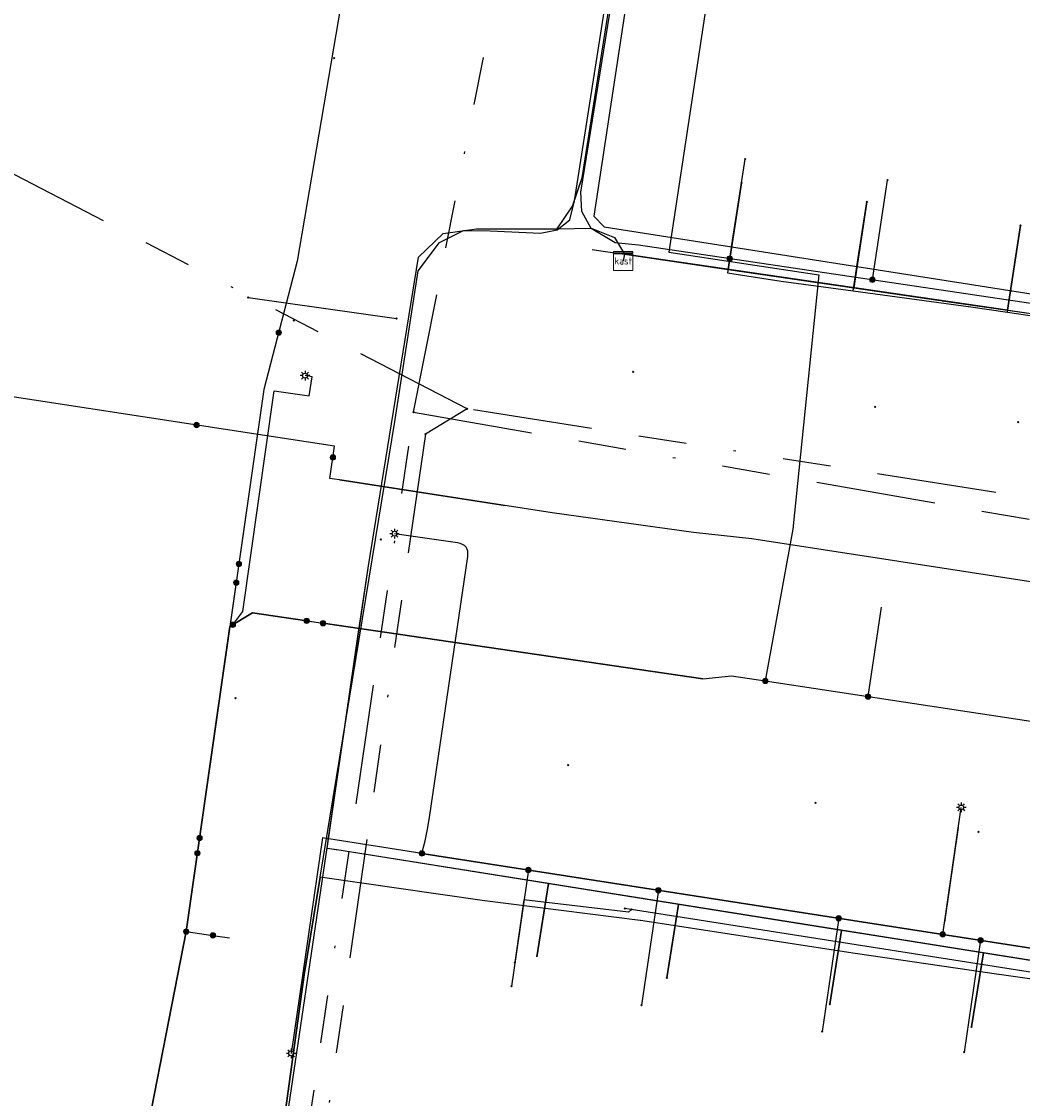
# Model space of a CAD drawing. Header units: metres. Extents: x 253430 to 254090, y 592748 to 593165.
# Tile 9 of 146: x 253537 to 253579, y 592788 to 592833. Entities that reach past the tile are written whole.
import ezdxf
from ezdxf.enums import TextEntityAlignment as Align
from ezdxf.lldxf.tags import DXFTag

# ---------------------------------------------------------------- set-up
doc = ezdxf.new("R2010")
doc.units = ezdxf.units.M
doc.linetypes.add('RI-OVERIG-SO', pattern=[17, 5, -2, 2, -2, 0, -2, 2, -2])
for name, color, linetype in [('B-WE-IE-MEUBILAIR-S', 7, 'Continuous'), ('B-WE-KL-DATA-G', 90, 'KL-DATA-SO'), ('B-WE-KL-DATA_DUCT-G', 90, 'Continuous'), ('B-WE-KL-DATA_HULPSTUK-S', 90, 'Continuous'), ('B-WE-KL-DATA_KABELBED-G', 90, 'Continuous'), ('B-WE-KL-DATA_MANTELBUIS-G', 90, 'Continuous'), ('B-WE-KL-ET_LS-G', 190, 'KL-LS-SO'), ('B-WE-KL-ET_LS_DUCT-G', 190, 'Continuous'), ('B-WE-KL-ET_LS_HULPSTUK-S', 190, 'Continuous'), ('B-WE-KL-ET_LS_KABELBED-G', 190, 'Continuous'), ('B-WE-KL-ET_LS_MANTELBUIS-G', 190, 'Continuous'), ('B-WE-KL-GAS_LD-G', 50, 'KL-GAS_LD-SO'), ('B-WE-KL-GAS_LD_HULPSTUK-S', 50, 'Continuous'), ('B-WE-KL-OVERIG_HULPSTUK-S', 8, 'Continuous'), ('B-WE-KL-WATER-G', 170, 'KL-WATER-SO'), ('B-WE-KL-WATER_HULPSTUK-S', 170, 'Continuous'), ('B-WE-RI-VRIJVERVAL-G', 210, 'RI-OVERIG-SO'), ('B-WE-RI-VRIJVERVAL_HULPSTUK-S', 210, 'Continuous')]:
    doc.layers.add(name, color=color, linetype=linetype)
doc.styles.add('NLCS-ISO', font='txt')
doc.styles.get("Standard").update_dxf_attribs({"font": 'simplex.shx'})
tags = doc.linetypes.add('KL-DATA-SO', pattern='A,4,-1,[101,NLCS.SHX,S=0.5,R=0,X=0,Y=0],-1,4,-1,["D",Standard,S=1,R=0,X=-0.25,Y=-0.5],-1.5', length=12.5).pattern_tags.tags
tags[18] = DXFTag(74, 10)
tags = doc.linetypes.add('KL-GAS_LD-SO', pattern='A,4,-1,[69,NLCS.SHX,S=0.5,R=0,X=0,Y=0],-1,4,-1,["L",Standard,S=1,R=0,X=0.25,Y=-0.5],-2', length=13).pattern_tags.tags
tags[18] = DXFTag(74, 10)
tags = doc.linetypes.add('KL-LS-SO', pattern='A,4,-1,[103,NLCS.SHX,S=0.75,R=0,X=0,Y=0],-1,4,-1,["L",Standard,S=1,R=0,X=0,Y=-0.5],-2', length=13).pattern_tags.tags
tags[18] = DXFTag(74, 10)
doc.linetypes.add('KL-WATER-SO', pattern='A,7,-0.5,[168,NLCS.SHX,S=0.75,R=0,X=0.75,Y=0],-2', length=9.5)

# ---------------------------------------------------------------- blocks, each defined once
blk = doc.blocks.new('SKL-WTB_HULP_OVERIG-SO')
at = {"color": 0, "linetype": 'ByBlock', "lineweight": 18}
for points in [[(-0.14, 0.14), (0.14, -0.14)], [(0.14, 0.14), (-0.14, -0.14)]]:
    blk.add_lwpolyline(points, dxfattribs=at)
at = {"color": 0, "linetype": 'ByBlock', "lineweight": 18, "style": 'NLCS-ISO', "flags": 1}
for tag, p in [('TYPE', (1.5, 0)), ('OMSCHRIJVING', (1.5, -3)), ('LABEL', (1.5, -1.5))]:
    blk.add_attdef(tag, p, '', height=1, dxfattribs=at)
blk = doc.blocks.new('SKL-WTB_HULP_KAST-SO')
at = {"color": 0, "linetype": 'ByBlock', "lineweight": 18}
for points in [[(-2, 2), (2, 2), (2, 1.68), (-2, 1.68)], [(-2, 1.52), (2, 1.52), (2, -2), (-2, -2)]]:
    blk.add_lwpolyline(points, close=True, dxfattribs=at)
at = {"color": 0, "linetype": 'ByBlock', "lineweight": 18, "style": 'NLCS-ISO'}
blk.add_text('kast', height=1.5, dxfattribs=at).set_placement((0, 0), align=Align.MIDDLE_CENTER)
at = {"color": 0, "linetype": 'ByBlock', "lineweight": 18, "style": 'NLCS-ISO', "flags": 1}
for tag, p in [('TYPE', (2.5, 0)), ('OMSCHRIJVING', (2.5, -3)), ('LABEL', (2.5, -1.5))]:
    blk.add_attdef(tag, p, '', height=1, dxfattribs=at)
blk = doc.blocks.new('SKL-WTB_HULP_MOF-SO')
at = {"linetype": 'ByBlock', "lineweight": 18}
h = blk.add_hatch(color=0, dxfattribs=at)
h.dxf.hatch_style = 1
h.paths.add_polyline_path([(-0.5625, 0, 1), (0.5625, 0, 1)])
at = {"color": 0, "linetype": 'ByBlock', "lineweight": 18}
blk.add_circle((0, 0), 0.5625, dxfattribs=at)
at = {"color": 0, "linetype": 'ByBlock', "lineweight": 18, "style": 'NLCS-ISO', "flags": 1}
for tag, p in [('TYPE', (1.5, 0)), ('OMSCHRIJVING', (1.5, -3)), ('LABEL', (1.5, -1.5))]:
    blk.add_attdef(tag, p, '', height=1, dxfattribs=at)
blk = doc.blocks.new('SIE-MEUBILAIR_PAAL_LICHTMAST-SO')
for points in [[(-0.62, 0), (-1, 0)], [(-0.71, 0.71), (-0.44, 0.44)], [(0, 1), (0, 0.62)], [(0.44, 0.44), (0.71, 0.71)], [(1, 0), (0.62, 0)], [(-0.71, -0.71), (-0.44, -0.44)], [(0, -0.62), (0, -1)], [(0.44, -0.44), (0.71, -0.71)]]:
    blk.add_lwpolyline(points)
blk.add_circle((0, 0), 0.5)
blk = doc.blocks.new('SRI-HULP_OVERIG-SO')
at = {"color": 0, "linetype": 'ByBlock', "lineweight": 18}
for points in [[(-0.14, 0.14), (0.14, -0.14)], [(0.14, 0.14), (-0.14, -0.14)]]:
    blk.add_lwpolyline(points, dxfattribs=at)
at = {"color": 0, "linetype": 'ByBlock', "lineweight": 18, "style": 'NLCS-ISO', "flags": 1}
for tag, p in [('TYPE', (1.5, 0)), ('OMSCHRIJVING', (1.5, -3)), ('LABEL', (1.5, -1.5))]:
    blk.add_attdef(tag, p, '', height=1, dxfattribs=at)

msp = doc.modelspace()

# ---------------------------------------------------------------- linework, layer by layer
at = {"layer": 'B-WE-KL-DATA-G'}
for points in [[(253554.024, 592822.826), (253554.908, 592824.012), (253555.916, 592824.514), (253557.032, 592824.496), (253559.125, 592824.397), (253559.827, 592824.542), (253560.356, 592824.955), (253560.558, 592825.749), (253564.106, 592848.372), (253567.786, 592871.833), (253567.243, 592872.716)], [(253554.024, 592822.826), (253554.908, 592824.012), (253555.916, 592824.514), (253557.032, 592824.496), (253559.125, 592824.397), (253559.827, 592824.542), (253560.356, 592824.955), (253560.558, 592825.749), (253564.106, 592848.372), (253567.786, 592871.833), (253567.243, 592872.716)], [(253567.529, 592826.505), (253566.975, 592822.887), (253562.636, 592823.522), (253562.587, 592823.24)], [(253567.517, 592826.507), (253566.942, 592822.742), (253569.193, 592822.398), (253572.201, 592821.992)], [(253567.517, 592826.507), (253566.942, 592822.742), (253569.193, 592822.398), (253572.201, 592821.992)], [(253572.769, 592825.703), (253572.221, 592822.12), (253562.636, 592823.522), (253562.587, 592823.24)], [(253572.201, 592821.992), (253572.769, 592825.703)], [(253572.201, 592821.992), (253572.769, 592825.703)], [(253558.973, 592794.167), (253559.466, 592797.232), (253550.626, 592798.642), (253550.213, 592798.701), (253551.499, 592807.556), (253551.943, 592810.507), (253554.037, 592823.397), (253555.067, 592824.381), (253556.454, 592824.577), (253559.824, 592824.579), (253561.251, 592824.608), (253562.227, 592824.215), (253562.636, 592823.522), (253562.587, 592823.24)], [(253564.404, 592793.295), (253564.897, 592796.366), (253550.626, 592798.642), (253550.213, 592798.701), (253551.499, 592807.556), (253551.943, 592810.507), (253554.037, 592823.397), (253555.067, 592824.381), (253556.454, 592824.577), (253559.824, 592824.579), (253561.251, 592824.608), (253562.227, 592824.215), (253562.636, 592823.522), (253562.587, 592823.24)], [(253571.216, 592792.2), (253571.711, 592795.28), (253550.626, 592798.642), (253550.213, 592798.701), (253551.499, 592807.556), (253551.943, 592810.507), (253554.037, 592823.397), (253555.067, 592824.381), (253556.454, 592824.577), (253559.824, 592824.579), (253561.251, 592824.608), (253562.227, 592824.215), (253562.636, 592823.522), (253562.587, 592823.24)], [(253601.628, 592787.314), (253602.129, 592790.431), (253601.399, 592790.545), (253595.471, 592791.49), (253550.626, 592798.642), (253550.213, 592798.701), (253551.499, 592807.556), (253551.943, 592810.507), (253554.037, 592823.397), (253555.067, 592824.381), (253556.454, 592824.577), (253559.824, 592824.579), (253561.251, 592824.608), (253562.227, 592824.215), (253562.636, 592823.522), (253562.587, 592823.24)], [(253595.406, 592788.314), (253595.905, 592791.421), (253550.626, 592798.642), (253550.213, 592798.701), (253551.499, 592807.556), (253551.943, 592810.507), (253554.037, 592823.397), (253555.067, 592824.381), (253556.454, 592824.577), (253559.824, 592824.579), (253561.251, 592824.608), (253562.227, 592824.215), (253562.636, 592823.522), (253562.587, 592823.24)], [(253589.976, 592789.186), (253590.473, 592792.287), (253550.626, 592798.642), (253550.213, 592798.701), (253551.499, 592807.556), (253551.943, 592810.507), (253554.037, 592823.397), (253555.067, 592824.381), (253556.454, 592824.577), (253559.824, 592824.579), (253561.251, 592824.608), (253562.227, 592824.215), (253562.636, 592823.522), (253562.587, 592823.24)], [(253577.14, 592791.249), (253577.636, 592794.335), (253550.626, 592798.642), (253550.213, 592798.701), (253551.499, 592807.556), (253551.943, 592810.507), (253554.037, 592823.397), (253555.067, 592824.381), (253556.454, 592824.577), (253559.824, 592824.579), (253561.251, 592824.608), (253562.227, 592824.215), (253562.636, 592823.522), (253562.587, 592823.24)], [(253579.194, 592824.72), (253578.652, 592821.178), (253562.636, 592823.522), (253562.587, 592823.24)], [(253578.64, 592821.1), (253579.194, 592824.72)], [(253578.64, 592821.1), (253579.194, 592824.72)], [(253610.922, 592819.846), (253610.907, 592819.747), (253611.905, 592816.362), (253590.506, 592819.513), (253582.191, 592820.66), (253562.636, 592823.522), (253562.587, 592823.24)], [(253604.991, 592820.754), (253604.486, 592817.455), (253590.506, 592819.513), (253582.191, 592820.66), (253562.636, 592823.522), (253562.587, 592823.24)], [(253598.169, 592821.793), (253597.651, 592818.461), (253590.506, 592819.513), (253582.191, 592820.66), (253562.636, 592823.522), (253562.587, 592823.24)], [(253592.735, 592822.637), (253592.208, 592819.263), (253590.506, 592819.513), (253582.191, 592820.66), (253562.636, 592823.522), (253562.587, 592823.24)], [(253545.344, 592764.979), (253546.123, 592770.654), (253549.252, 592793.427), (253549.921, 592797.5), (253553.062, 592816.62), (253554.024, 592822.826)], [(253545.344, 592764.979), (253546.123, 592770.654), (253549.252, 592793.427), (253549.921, 592797.5), (253553.062, 592816.62), (253554.024, 592822.826)], [(253572.201, 592821.992), (253577.006, 592821.343), (253577.021, 592821.34), (253578.64, 592821.1)], [(253572.201, 592821.992), (253577.006, 592821.343), (253577.021, 592821.34), (253578.64, 592821.1)], [(253578.64, 592821.1), (253582.783, 592820.484), (253582.798, 592820.481), (253592.18, 592819.082)], [(253578.64, 592821.1), (253582.783, 592820.484), (253582.798, 592820.481), (253592.18, 592819.082)], [(253556.7, 592796.532), (253549.921, 592797.5), (253549.252, 592793.427), (253546.123, 592770.654), (253545.344, 592764.979)], [(253556.7, 592796.532), (253549.921, 592797.5), (253549.252, 592793.427), (253546.123, 592770.654), (253545.344, 592764.979)], [(253563.292, 592795.691), (253556.7, 592796.532)], [(253563.292, 592795.691), (253556.7, 592796.532)], [(253572.281, 592794.31), (253563.307, 592795.689), (253563.292, 592795.691)], [(253572.281, 592794.31), (253563.307, 592795.689), (253563.292, 592795.691)], [(253578.287, 592793.435), (253572.281, 592794.31)], [(253578.287, 592793.435), (253572.281, 592794.31)], [(253587.636, 592792.092), (253578.303, 592793.433), (253578.287, 592793.435)], [(253587.636, 592792.092), (253578.303, 592793.433), (253578.287, 592793.435)]]:
    msp.add_lwpolyline(points, dxfattribs=at)
at = {"layer": 'B-WE-KL-DATA_DUCT-G'}
for points in [[(253545.214, 592764.984), (253550.176, 592798.443), (253551.943, 592810.507), (253554.037, 592823.397), (253555.067, 592824.381), (253556.454, 592824.577), (253559.824, 592824.579), (253560.47, 592825.533), (253560.874, 592826.718), (253567.973, 592871.738), (253566.448, 592873.107), (253565.766, 592873.588), (253530.087, 592879.03), (253515.454, 592881.179), (253508.73, 592882.172), (253507.292, 592882.526), (253506.063, 592883.003), (253505.866, 592883.654), (253507.109, 592892.108), (253508.302, 592899.823), (253508.554, 592901.05), (253509.389, 592909.486)], [(253562.742, 592823.507), (253578.652, 592821.178), (253592.208, 592819.263), (253618.672, 592815.366), (253619.268, 592814.728), (253625.401, 592813.845), (253632.308, 592812.845), (253637.855, 592811.993)]]:
    msp.add_lwpolyline(points, dxfattribs=at)
at = {"layer": 'B-WE-KL-DATA_KABELBED-G'}
for points in [[(253560.738, 592826.318), (253560.874, 592826.718), (253567.973, 592871.738), (253566.448, 592873.107), (253565.766, 592873.588)], [(253559.824, 592824.579), (253560.47, 592825.533), (253560.738, 592826.318)], [(253566.975, 592822.887), (253567.529, 592826.505)], [(253572.221, 592822.12), (253572.769, 592825.703)], [(253550.263, 592799.047), (253551.943, 592810.507), (253554.037, 592823.397), (253555.067, 592824.381), (253556.454, 592824.577), (253559.824, 592824.579)], [(253559.824, 592824.579), (253561.251, 592824.608), (253562.227, 592824.215), (253562.636, 592823.522)], [(253578.652, 592821.178), (253579.194, 592824.72)], [(253561.297, 592823.718), (253561.747, 592823.652)], [(253561.747, 592823.652), (253562.636, 592823.522)], [(253562.636, 592823.522), (253562.587, 592823.24)], [(253562.636, 592823.522), (253562.742, 592823.507)], [(253562.742, 592823.507), (253566.975, 592822.887)], [(253566.975, 592822.887), (253572.221, 592822.12)], [(253572.221, 592822.12), (253575.837, 592821.59)], [(253575.917, 592821.579), (253578.652, 592821.178)], [(253578.652, 592821.178), (253592.208, 592819.263)], [(253544.777, 592816.385), (253524.514, 592819.489)], [(253610.028, 592805.284), (253607.794, 592805.493), (253567.969, 592811.636), (253565.527, 592811.892), (253559.615, 592812.715), (253550.928, 592814.067), (253550.334, 592814.154), (253550.527, 592815.504), (253544.777, 592816.385)], [(253550.733, 592814.095), (253550.928, 592814.067), (253557.65, 592813.02)], [(253550.176, 592798.443), (253550.213, 592798.701)], [(253550.213, 592798.701), (253550.263, 592799.047)], [(253550.594, 592798.647), (253550.213, 592798.701)], [(253545.214, 592764.984), (253550.176, 592798.443)], [(253550.626, 592798.642), (253550.594, 592798.647)], [(253559.466, 592797.232), (253550.626, 592798.642)], [(253559.466, 592797.232), (253558.973, 592794.167)], [(253564.897, 592796.366), (253559.466, 592797.232)], [(253564.897, 592796.366), (253564.404, 592793.295)], [(253571.711, 592795.28), (253564.897, 592796.366)], [(253571.711, 592795.28), (253571.216, 592792.2)], [(253577.636, 592794.335), (253571.711, 592795.28)], [(253577.636, 592794.335), (253577.14, 592791.249)], [(253590.473, 592792.287), (253577.636, 592794.335)]]:
    msp.add_lwpolyline(points, dxfattribs=at)
at = {"layer": 'B-WE-KL-DATA_MANTELBUIS-G'}
msp.add_lwpolyline([(253550.733, 592814.095), (253550.928, 592814.067), (253557.65, 592813.02)], dxfattribs=at)
at = {"layer": 'B-WE-KL-ET_LS-G'}
for points in [[(253617.741, 592815.796), (253563.233, 592823.906), (253562.249, 592824), (253561.248, 592824.592), (253560.861, 592825.31), (253560.82, 592826.107), (253568.053, 592870.825), (253568.453, 592871.81), (253569.181, 592872.643), (253569.784, 592872.779), (253622.69, 592864.797)], [(253617.741, 592815.796), (253563.233, 592823.906), (253562.249, 592824), (253561.248, 592824.592), (253560.861, 592825.31), (253560.82, 592826.107), (253568.053, 592870.825), (253568.453, 592871.81), (253569.181, 592872.643), (253569.784, 592872.779), (253622.69, 592864.797)], [(253617.741, 592815.796), (253563.233, 592823.906), (253562.249, 592824), (253561.248, 592824.592), (253560.861, 592825.31), (253560.82, 592826.107), (253568.053, 592870.825), (253568.11, 592871.628), (253567.995, 592872.118), (253567.325, 592872.505)], [(253570.656, 592864.251), (253564.489, 592823.603), (253570.755, 592822.654), (253569.677, 592812.037), (253568.525, 592805.697)], [(253551.079, 592835.657), (253548.969, 592823.226), (253547.575, 592817.875), (253544.325, 592795.23), (253542.02, 592783.478), (253541.188, 592776.292), (253540.716, 592773.441), (253541.899, 592772.214), (253541.748, 592771.022), (253541.43, 592769.263), (253540.95, 592765.878), (253540.844, 592765.151)], [(253567.04, 592823.34), (253567.682, 592827.493)], [(253573.003, 592822.453), (253573.629, 592826.61)], [(253546.278, 592808.046), (253546.694, 592808.598), (253547.999, 592817.815), (253549.459, 592817.605), (253549.587, 592818.406), (253549.291, 592818.449)], [(253554.176, 592798.492), (253554.305, 592799.015), (253554.413, 592799.503), (253554.497, 592799.996), (253556.088, 592810.896), (253556.097, 592811.013), (253556.089, 592811.117), (253556.063, 592811.208), (253556.019, 592811.285), (253555.957, 592811.35), (253555.878, 592811.401), (253555.781, 592811.438), (253555.666, 592811.463), (253553.032, 592811.847)], [(253572.819, 592805.046), (253573.387, 592808.783)], [(253549.36, 592808.208), (253547.09, 592808.541), (253546.153, 592807.97), (253544.325, 592795.23), (253542.02, 592783.478), (253541.188, 592776.292), (253540.716, 592773.441), (253541.899, 592772.214), (253541.748, 592771.022), (253541.43, 592769.263)], [(253540.844, 592765.151), (253540.95, 592765.878), (253541.43, 592769.263), (253541.748, 592771.022), (253541.899, 592772.214), (253540.716, 592773.441), (253541.188, 592776.292), (253542.02, 592783.478), (253544.325, 592795.23), (253546.153, 592807.97), (253547.09, 592808.541), (253550.043, 592808.108)], [(253550.043, 592808.108), (253565.91, 592805.781), (253567.113, 592805.911), (253568.525, 592805.697)], [(253568.525, 592805.697), (253610.997, 592799.256), (253612.443, 592798.485)], [(253575.94, 592795.109), (253576.713, 592800.415)], [(253554.176, 592798.492), (253550.025, 592799.137), (253548.712, 592790.142)], [(253636.349, 592786.205), (253635.976, 592786.292), (253635.655, 592786.266), (253635.363, 592786.204), (253634.541, 592786.002), (253554.176, 592798.492)], [(253554.176, 592798.492), (253634.541, 592786.002), (253635.363, 592786.204), (253635.99, 592786.726), (253635.89, 592787.439), (253632.782, 592791.023), (253631.908, 592791.41), (253631.184, 592791.558), (253629.784, 592790.989), (253629.748, 592790.963)], [(253558.623, 592797.801), (253557.914, 592792.945)], [(253564.057, 592796.957), (253563.356, 592792.153)], [(253571.592, 592795.785), (253570.903, 592791.054)], [(253544.325, 592795.23), (253545.443, 592795.07)], [(253545.443, 592795.07), (253546.132, 592794.971)], [(253577.522, 592794.863), (253576.841, 592790.189)]]:
    msp.add_lwpolyline(points, dxfattribs=at)
at = {"layer": 'B-WE-KL-ET_LS_DUCT-G'}
msp.add_lwpolyline([(253565.91, 592805.781), (253550.043, 592808.108)], dxfattribs=at)
at = {"layer": 'B-WE-KL-ET_LS_KABELBED-G'}
for points in [[(253618.702, 592810.512), (253618.916, 592811.997), (253619.139, 592813.272), (253619.097, 592814.167), (253618.686, 592814.902), (253618.194, 592815.541), (253617.741, 592815.796), (253563.233, 592823.906), (253562.249, 592824), (253561.248, 592824.592), (253560.861, 592825.31), (253560.82, 592826.107), (253568.053, 592870.825)], [(253570.656, 592864.251), (253564.489, 592823.603), (253570.755, 592822.654), (253569.677, 592812.037), (253568.525, 592805.697)], [(253551.079, 592835.657), (253548.969, 592823.226), (253547.575, 592817.875), (253546.153, 592807.97)], [(253546.153, 592807.97), (253547.09, 592808.541), (253549.36, 592808.208)], [(253549.36, 592808.208), (253550.043, 592808.108)], [(253546.153, 592807.97), (253544.325, 592795.23), (253542.02, 592783.478), (253541.188, 592776.292), (253540.716, 592773.441), (253541.899, 592772.214), (253541.748, 592771.022), (253541.43, 592769.263)], [(253550.043, 592808.108), (253565.91, 592805.781)], [(253565.91, 592805.781), (253567.113, 592805.911), (253568.525, 592805.697)], [(253568.525, 592805.697), (253610.997, 592799.256), (253612.443, 592798.485)], [(253554.176, 592798.492), (253550.025, 592799.137), (253548.712, 592790.142)], [(253554.176, 592798.492), (253634.541, 592786.002), (253635.363, 592786.204)]]:
    msp.add_lwpolyline(points, dxfattribs=at)
at = {"layer": 'B-WE-KL-ET_LS_MANTELBUIS-G'}
for points in [[(253565.91, 592805.781), (253550.043, 592808.108)], [(253576.591, 592799.58), (253576.015, 592795.622)]]:
    msp.add_lwpolyline(points, dxfattribs=at)
at = {"layer": 'B-WE-KL-GAS_LD-G'}
msp.add_lwpolyline([(253546.915, 592821.719), (253553.114, 592820.834)], dxfattribs=at)
at = {"layer": 'B-WE-KL-WATER-G'}
for points in [[(253564.93, 592848.595), (253561.358, 592825.117), (253561.795, 592824.662), (253585.397, 592820.96)], [(253567.119, 592823.827), (253567.529, 592826.505)], [(253572.356, 592823.005), (253572.769, 592825.703)], [(253578.778, 592821.998), (253579.194, 592824.72)], [(253562.928, 592796.147), (253562.805, 592796.043), (253558.44, 592796.558), (253558.058, 592793.935)], [(253587.494, 592792.297), (253562.658, 592796.189)], [(253564.814, 592795.851), (253564.404, 592793.295)], [(253571.631, 592794.783), (253571.216, 592792.201)], [(253577.558, 592793.854), (253577.14, 592791.249)]]:
    msp.add_lwpolyline(points, dxfattribs=at)
at = {"layer": 'B-WE-RI-VRIJVERVAL-G'}
for points in [[(253553.83, 592816.92), (253566.25, 592880.07)], [(253556.06, 592817.06), (253532.97, 592829.01)], [(253548.94, 592783.65), (253553.83, 592816.92)], [(253553.83, 592816.92), (253588.54, 592810.89)], [(253556.06, 592817.06), (253554.32, 592816)], [(253595.05, 592810.91), (253556.06, 592817.06)], [(253554.32, 592816), (253549.69, 592783.9)]]:
    msp.add_lwpolyline(points, dxfattribs=at)

# ---------------------------------------------------------------- block references
at = {"layer": 'B-WE-IE-MEUBILAIR-S', "xscale": 0.2, "yscale": 0.2, "zscale": 0.2}
for p in [(253549.291, 592818.449), (253553.032, 592811.847), (253576.713, 592800.415), (253548.712, 592790.142)]:
    msp.add_blockref('SIE-MEUBILAIR_PAAL_LICHTMAST-SO', p, dxfattribs=at)
at = {"layer": 'B-WE-KL-DATA_HULPSTUK-S', "xscale": 0.2, "yscale": 0.2, "zscale": 0.2}
for name, p in [('SKL-WTB_HULP_KAST-SO', (253562.587, 592823.24)), ('SKL-WTB_HULP_MOF-SO', (253544.761, 592816.387)), ('SKL-WTB_HULP_OVERIG-SO', (253544.777, 592816.385)), ('SKL-WTB_HULP_OVERIG-SO', (253544.777, 592816.385)), ('SKL-WTB_HULP_MOF-SO', (253550.459, 592815.032))]:
    msp.add_blockref(name, p, dxfattribs=at)
at = {"layer": 'B-WE-KL-ET_LS_HULPSTUK-S', "xscale": 0.2, "yscale": 0.2, "zscale": 0.2}
for name, p in [('SKL-WTB_HULP_OVERIG-SO', (253567.682, 592827.493)), ('SKL-WTB_HULP_OVERIG-SO', (253573.629, 592826.61)), ('SKL-WTB_HULP_MOF-SO', (253567.04, 592823.34)), ('SKL-WTB_HULP_MOF-SO', (253573.003, 592822.453)), ('SKL-WTB_HULP_MOF-SO', (253548.193, 592820.247)), ('SKL-WTB_HULP_MOF-SO', (253546.528, 592810.585)), ('SKL-WTB_HULP_MOF-SO', (253546.416, 592809.803)), ('SKL-WTB_HULP_MOF-SO', (253546.278, 592808.046)), ('SKL-WTB_HULP_MOF-SO', (253549.36, 592808.208)), ('SKL-WTB_HULP_MOF-SO', (253550.043, 592808.108)), ('SKL-WTB_HULP_MOF-SO', (253568.525, 592805.697)), ('SKL-WTB_HULP_MOF-SO', (253572.819, 592805.046)), ('SKL-WTB_HULP_MOF-SO', (253544.885, 592799.135)), ('SKL-WTB_HULP_MOF-SO', (253544.795, 592798.503)), ('SKL-WTB_HULP_MOF-SO', (253554.176, 592798.492)), ('SKL-WTB_HULP_MOF-SO', (253554.176, 592798.492)), ('SKL-WTB_HULP_MOF-SO', (253558.623, 592797.801)), ('SKL-WTB_HULP_MOF-SO', (253564.057, 592796.957)), ('SKL-WTB_HULP_MOF-SO', (253571.592, 592795.785)), ('SKL-WTB_HULP_MOF-SO', (253544.325, 592795.23)), ('SKL-WTB_HULP_MOF-SO', (253545.443, 592795.07)), ('SKL-WTB_HULP_MOF-SO', (253575.94, 592795.109)), ('SKL-WTB_HULP_MOF-SO', (253577.522, 592794.863)), ('SKL-WTB_HULP_OVERIG-SO', (253557.914, 592792.945)), ('SKL-WTB_HULP_OVERIG-SO', (253563.356, 592792.153)), ('SKL-WTB_HULP_OVERIG-SO', (253570.903, 592791.054)), ('SKL-WTB_HULP_OVERIG-SO', (253576.841, 592790.189))]:
    msp.add_blockref(name, p, dxfattribs=at)
at = {"layer": 'B-WE-KL-GAS_LD_HULPSTUK-S', "xscale": 0.2, "yscale": 0.2, "zscale": 0.2}
for p in [(253546.915, 592821.719), (253553.114, 592820.834)]:
    msp.add_blockref('SKL-WTB_HULP_OVERIG-SO', p, dxfattribs=at)
at = {"layer": 'B-WE-KL-OVERIG_HULPSTUK-S', "xscale": 0.2, "yscale": 0.2, "zscale": 0.2}
msp.add_blockref('SKL-WTB_HULP_OVERIG-SO', (253554.32, 592816), dxfattribs=at)
at = {"layer": 'B-WE-KL-WATER_HULPSTUK-S', "xscale": 0.2, "yscale": 0.2, "zscale": 0.2}
for p in [(253567.529, 592826.505), (253572.769, 592825.703), (253579.194, 592824.72), (253567.119, 592823.827), (253572.356, 592823.005), (253578.778, 592821.998), (253562.658, 592796.189), (253562.928, 592796.147), (253564.814, 592795.851), (253571.631, 592794.783), (253558.058, 592793.935), (253577.558, 592793.854), (253564.404, 592793.295), (253571.216, 592792.201), (253577.14, 592791.249)]:
    msp.add_blockref('SKL-WTB_HULP_OVERIG-SO', p, dxfattribs=at)
at = {"layer": 'B-WE-RI-VRIJVERVAL_HULPSTUK-S', "xscale": 0.2, "yscale": 0.2, "zscale": 0.2}
for p in [(253550.504, 592831.716), (253548.825, 592820.747), (253562.997, 592818.615), (253573.116, 592817.143), (253553.83, 592816.92), (253556.06, 592817.06), (253579.098, 592816.51), (253552.454, 592811.601), (253546.391, 592804.983), (253560.287, 592802.174), (253570.627, 592800.609), (253577.44, 592799.395)]:
    msp.add_blockref('SRI-HULP_OVERIG-SO', p, dxfattribs=at)

doc.saveas('drawing.dxf')
